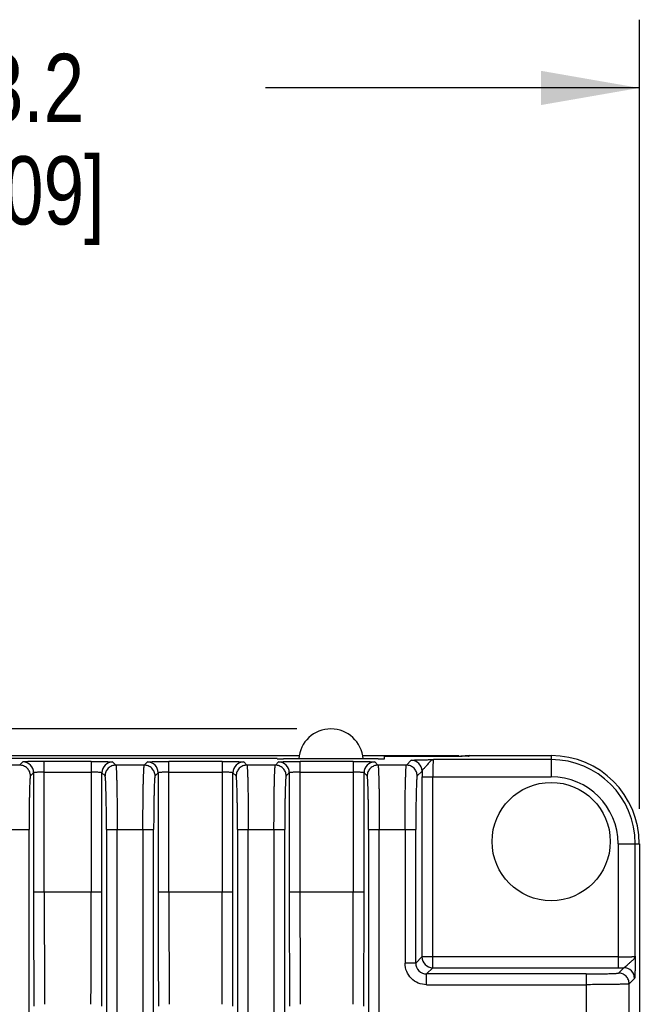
# Model space of a CAD drawing. Header units: inches. Extents: x 0 to 34, y 0 to 22.
# Tile 13 of 43: x 6.6 to 7.7, y 9.3 to 11.1. Entities that reach past the tile are written whole.
import ezdxf

# ---------------------------------------------------------------- set-up
doc = ezdxf.new("R2010")
doc.units = ezdxf.units.IN
doc.header["$LTSCALE"] = 1.87
doc.header["$MEASUREMENT"] = 0
doc.layers.get('0').update_dxf_attribs({"linetype": 'CONTINUOUS'})
doc.layers.add('DIMENSIONS', color=7, linetype='CONTINUOUS')
doc.styles.get("Standard").update_dxf_attribs({"font": 'txt', "width": 0.8})
doc.dimstyles.new('DIMSTYLE_8', dxfattribs={"dimtxt": 0.125, "dimasz": 0.18, "dimexe": 0.18, "dimexo": 0.0625, "dimgap": 0.09, "dimtad": 0, "dimtih": 1, "dimtoh": 1, "dimdec": 1, "dimdsep": 46, "dimtxsty": 'STANDARD', "dimblk": '_FILLED', "dimblk1": '_FILLED', "dimblk2": '_FILLED', "dimcen": 0.09, "dimadec": 0, "dimazin": 0, "dimtp": 0.1, "dimtm": 0.1, "dimtfac": 1, "dimtdec": 1, "dimtofl": 0, "dimtmove": 0, "dimatfit": 3, "dimldrblk": '_FILLED', "dimfxl": 1, "dimtolj": 1, "dimarcsym": 0})

# ---------------------------------------------------------------- blocks, each defined once
blk = doc.blocks.new('_FILLED')
at = {"color": 0, "linetype": 'BYBLOCK'}
blk.add_solid([(0, 0), (-1, 0.174), (-1, -0.174)], dxfattribs=at)
blk = doc.blocks.new('*D11')
at = {"layer": 'DIMENSIONS', "color": 2, "linetype": 'CONTINUOUS'}
for p, q in [((5.5942, 9.6344), (5.5942, 11.0818)), ((7.6889, 9.6366), (7.6889, 11.0818)), ((5.5942, 10.9568), (6.279, 10.9568)), ((7.6889, 10.9568), (7.004, 10.9568))]:
    blk.add_line(p, q, dxfattribs=at)
at = {"layer": 'DIMENSIONS', "color": 2, "linetype": 'CONTINUOUS', "xscale": 0.18, "yscale": 0.18, "zscale": 0.18, "rotation": 180}
blk.add_blockref('_FILLED', (5.5942, 10.9568), dxfattribs=at)
at = {"layer": 'DIMENSIONS', "color": 2, "linetype": 'CONTINUOUS', "xscale": 0.18, "yscale": 0.18, "zscale": 0.18}
blk.add_blockref('_FILLED', (7.6889, 10.9568), dxfattribs=at)
at = {"layer": 'DIMENSIONS', "color": 2, "linetype": 'CONTINUOUS', "insert": (6.5415, 11.0193), "char_height": 0.125, "width": 0.6, "attachment_point": 2, "line_spacing_factor": 0.9}
blk.add_mtext('53.2\\P[2.09]', dxfattribs=at)
blk = doc.blocks.new('*D13')
at = {"layer": 'DIMENSIONS', "color": 2, "linetype": 'CONTINUOUS'}
for p, q in [((7.0612, 9.783), (3.8865, 9.783)), ((4.0115, 9.783), (4.0115, 8.4977)), ((4.0115, 6.431), (4.0115, 7.8415)), ((5.957, 6.431), (3.8865, 6.431))]:
    blk.add_line(p, q, dxfattribs=at)
at = {"layer": 'DIMENSIONS', "color": 2, "linetype": 'CONTINUOUS', "xscale": 0.18, "yscale": 0.18, "zscale": 0.18}
for p, rotation in [((4.0115, 9.783), 90), ((4.0115, 6.431), 270)]:
    blk.add_blockref('_FILLED', p, dxfattribs=dict(at, rotation=rotation))
at = {"layer": 'DIMENSIONS', "color": 2, "linetype": 'CONTINUOUS', "insert": (4.0115, 8.4352), "char_height": 0.125, "width": 0.6, "attachment_point": 2, "line_spacing_factor": 0.9}
blk.add_mtext('85.7\\P[3.37]\\PMAX', dxfattribs=at)

msp = doc.modelspace()

# ---------------------------------------------------------------- linework, layer by layer
at = {"color": 7, "linetype": 'CONTINUOUS'}
for p, q in [((7.0655, 9.7338), (5.925, 9.7338)), ((7.0134, 9.7291), (6.0379, 9.7291)), ((6.5534, 9.7167), (6.5592, 9.7225)), ((6.5985, 9.4839), (6.5985, 9.7235)), ((6.6845, 9.7235), (6.5985, 9.7235)), ((6.6845, 9.7235), (6.6845, 9.4839)), ((6.7238, 9.7225), (6.7296, 9.7167)), ((6.7818, 9.7167), (6.7875, 9.7225)), ((6.8269, 9.4839), (6.8269, 9.7235)), ((6.9247, 9.7235), (6.8269, 9.7235)), ((6.9247, 9.7235), (6.9247, 9.4839)), ((6.964, 9.7225), (6.9698, 9.7167)), ((7.0219, 9.7167), (7.0277, 9.7225)), ((7.0252, 9.7284), (7.0252, 9.7288)), ((7.2103, 9.7281), (7.037, 9.7281)), ((7.0671, 9.4839), (7.0671, 9.7235)), ((7.1648, 9.7235), (7.0671, 9.7235)), ((7.1648, 9.7235), (7.1648, 9.4839)), ((7.3581, 9.7338), (7.1819, 9.7338)), ((7.2042, 9.7225), (7.2099, 9.7167)), ((7.2221, 9.7284), (7.2221, 9.7331)), ((7.2221, 9.7331), (7.3644, 9.7331)), ((7.2621, 9.7167), (7.271, 9.7256)), ((7.5273, 9.7269), (7.3116, 9.7269)), ((7.3581, 9.7331), (7.3581, 9.7338)), ((7.3759, 9.7333), (7.362, 9.7331)), ((7.3672, 9.7331), (7.3644, 9.7331)), ((7.3696, 9.7331), (7.3672, 9.7331)), ((7.3716, 9.7332), (7.3696, 9.7331)), ((7.3699, 9.7343), (7.3699, 9.7331)), ((7.3699, 9.7343), (7.5273, 9.7343)), ((7.3727, 9.7332), (7.3716, 9.7332)), ((7.3737, 9.7332), (7.3727, 9.7332)), ((7.3745, 9.7333), (7.3737, 9.7332)), ((7.3751, 9.7333), (7.3745, 9.7333)), ((7.3756, 9.7333), (7.3751, 9.7333)), ((7.3777, 9.7335), (7.3766, 9.7333)), ((7.3777, 9.7335), (7.3777, 9.7343)), ((7.5273, 9.7343), (7.5273, 9.6954)), ((6.5534, 9.7167), (6.5013, 9.7167)), ((6.5789, 9.7028), (6.5731, 9.697)), ((6.5789, 9.7028), (6.5789, 9.4839)), ((6.5985, 9.7038), (6.6845, 9.7038)), ((6.7042, 9.4839), (6.7042, 9.7028)), ((6.7099, 9.697), (6.7042, 9.7028)), ((6.7818, 9.7167), (6.7296, 9.7167)), ((6.8072, 9.7028), (6.8015, 9.697)), ((6.8072, 9.7028), (6.8072, 9.4839)), ((6.8269, 9.7038), (6.9247, 9.7038)), ((6.9443, 9.4839), (6.9443, 9.7028)), ((6.9501, 9.697), (6.9443, 9.7028)), ((7.0219, 9.7167), (6.9698, 9.7167)), ((7.0474, 9.7028), (7.0416, 9.697)), ((7.0474, 9.7028), (7.0474, 9.4839)), ((7.0671, 9.7038), (7.1648, 9.7038)), ((7.1845, 9.4839), (7.1845, 9.7028)), ((7.1903, 9.697), (7.1845, 9.7028)), ((7.2621, 9.7167), (7.2099, 9.7167)), ((7.2907, 9.7059), (7.2818, 9.697)), ((7.2906, 9.6954), (7.2906, 9.3655)), ((7.2906, 9.6954), (7.5273, 9.6954)), ((7.3103, 9.3458), (7.3103, 9.6954)), ((6.4841, 9.5986), (6.5706, 9.5986)), ((6.5706, 7.7894), (6.5706, 9.5986)), ((6.7124, 9.5986), (6.7124, 7.7894)), ((6.7124, 9.5986), (6.7989, 9.5986)), ((6.7321, 7.7697), (6.7321, 9.5986)), ((6.7793, 9.5986), (6.7793, 7.7697)), ((6.7989, 7.7894), (6.7989, 9.5986)), ((6.9526, 9.5986), (6.9526, 7.6415)), ((6.9526, 9.5986), (7.0391, 9.5986)), ((6.9723, 7.6415), (6.9723, 9.5986)), ((7.0194, 9.5986), (7.0194, 7.6691)), ((7.0391, 7.6691), (7.0391, 9.5986)), ((7.1928, 9.5986), (7.1928, 6.5667)), ((7.1928, 9.5986), (7.2793, 9.5986)), ((7.2124, 6.5667), (7.2124, 9.5986)), ((7.2596, 9.5986), (7.2596, 9.3541)), ((7.2793, 9.3541), (7.2793, 9.5986)), ((7.6499, 9.5728), (7.6499, 9.3458)), ((7.6499, 9.5728), (7.6889, 9.5728)), ((7.6814, 9.3668), (7.6814, 9.5728)), ((7.6889, 9.5728), (7.6889, 8.8201)), ((6.7042, 9.4839), (6.5789, 9.4839)), ((6.9443, 9.4839), (6.8072, 9.4839)), ((7.1845, 9.4839), (7.0474, 9.4839)), ((7.2793, 9.3541), (7.2906, 9.3655)), ((7.6499, 9.3655), (7.2906, 9.3655)), ((7.2793, 9.3541), (7.2596, 9.3541)), ((7.3103, 9.3458), (7.2989, 9.3344)), ((7.3103, 9.3458), (7.6499, 9.3458)), ((7.6506, 9.3359), (7.6605, 9.3458)), ((7.2989, 9.3147), (7.2989, 9.3344)), ((7.5915, 9.3344), (7.2989, 9.3344)), ((7.5915, 9.3344), (7.5915, 9.2322)), ((7.6801, 9.3261), (7.6702, 9.3163)), ((7.2989, 9.3147), (7.5915, 9.3147)), ((7.6702, 9.2504), (7.6702, 9.3163))]:
    msp.add_line(p, q, dxfattribs=at)
msp.add_lwpolyline([(7.3765, 9.7334), (7.3765, 9.7334), (7.3764, 9.7334), (7.3763, 9.7333), (7.3763, 9.7333), (7.3761, 9.7333), (7.376, 9.7333), (7.3758, 9.7333), (7.3756, 9.7333)], dxfattribs=at)
msp.add_circle((7.5273, 9.5768), 0.1083, dxfattribs=at)
for centre, radius, start, end in [((7.1237, 9.724), 0.0591, 4.0328, 175.9672), ((6.5592, 9.7028), 0.0197, 0.0471, 89.9529), ((6.7239, 9.7028), 0.0197, 90.0471, 179.9529), ((6.7875, 9.7028), 0.0197, 0.0471, 89.9529), ((6.964, 9.7028), 0.0197, 90.0471, 179.9529), ((7.0277, 9.7028), 0.0197, 0.0471, 89.9529), ((7.2042, 9.7028), 0.0197, 90.0471, 179.9529), ((7.271, 9.7059), 0.0197, 0.0471, 89.9529), ((7.3738, 9.7772), 0.044, 272.7888, 273.6463), ((7.3777, 9.7257), 0.00784, 99.4446, 100.887), ((7.3777, 9.7256), 0.00788, 90.0043, 99.4402), ((7.5273, 9.5728), 0.1615, 0, 90), ((7.5273, 9.5728), 0.1541, 0, 90), ((9.2224, 9.6954), 1.9317, 179.6878, 180.0002), ((7.5273, 9.5728), 0.1226, 0, 90), ((51.6534, 9.4829), 45.0745, 179.99874, 180.26379), ((50.4785, 9.4835), 43.88, 179.99955, 180.26735), ((-36.8607, 9.4827), 43.5452, 359.73162, 0.00148), ((-38.7161, 9.4837), 45.4203, 359.73722, 0.00025), ((51.8817, 9.4829), 45.0745, 179.99874, 180.26379), ((50.7069, 9.4835), 43.88, 179.99955, 180.26735), ((-36.6205, 9.4827), 43.5452, 359.73162, 0.00148), ((-38.476, 9.4837), 45.4203, 359.73722, 0.00025), ((52.1219, 9.4829), 45.0745, 179.99874, 180.26379), ((50.947, 9.4835), 43.88, 179.99955, 180.26735), ((-36.3804, 9.4827), 43.5452, 359.73162, 0.00148), ((-38.2358, 9.4837), 45.4203, 359.73722, 0.00025), ((7.3103, 9.3655), 0.0197, 180.047, 269.953), ((7.2989, 9.3541), 0.0197, 179.9373, 270.0627), ((7.65, 11.2699), 1.9241, 269.9992, 270.3128), ((7.6604, 9.3261), 0.0197, 0.0471, 89.9529)]:
    msp.add_arc(centre, radius, start, end, dxfattribs=at)
for centre, major_axis, ratio, start_param, end_param in [((7.0134, 9.7288), (0.0118, 0), 0.026186, 0, 1.570796), ((7.037, 9.7284), (0.0118, 0), 0.026186, -3.141593, -1.570796), ((7.2103, 9.7284), (0.0118, 0), 0.026186, -1.570796, 0), ((7.3777, 9.7264), (0, -0.00788), 0.999657, -3.141593, -2.610256)]:
    msp.add_ellipse(centre, major_axis=major_axis, ratio=ratio, start_param=start_param, end_param=end_param, dxfattribs=at)
for points, knots in [([(6.5985, 9.7235), (6.596, 9.7235), (6.5911, 9.7235), (6.5839, 9.7234), (6.5782, 9.7233), (6.574, 9.7233), (6.5712, 9.7232), (6.5686, 9.7231), (6.5663, 9.723), (6.5643, 9.723), (6.5626, 9.7229), (6.5614, 9.7228), (6.5606, 9.7227), (6.5601, 9.7227), (6.5598, 9.7226), (6.5595, 9.7226), (6.5593, 9.7225), (6.5592, 9.7225), (6.5592, 9.7225)], [0, 0, 0, 0, 0.19177, 0.376325, 0.547024, 0.625171, 0.697469, 0.7632, 0.821779, 0.872731, 0.915661, 0.950197, 0.964202, 0.975969, 0.985454, 0.992619, 0.997452, 1, 1, 1, 1]), ([(6.6845, 9.7235), (6.687, 9.7235), (6.692, 9.7235), (6.6991, 9.7234), (6.7048, 9.7233), (6.709, 9.7233), (6.7119, 9.7232), (6.7145, 9.7231), (6.7168, 9.723), (6.7188, 9.723), (6.7205, 9.7229), (6.7217, 9.7228), (6.7224, 9.7227), (6.7229, 9.7227), (6.7233, 9.7226), (6.7236, 9.7226), (6.7237, 9.7225), (6.7238, 9.7225), (6.7238, 9.7225)], [0, 0, 0, 0, 0.191771, 0.376323, 0.547015, 0.625161, 0.697459, 0.76319, 0.821771, 0.872728, 0.915666, 0.950208, 0.964215, 0.975983, 0.985466, 0.992629, 0.997457, 1, 1, 1, 1]), ([(6.7875, 9.7225), (6.7876, 9.7225), (6.7877, 9.7225), (6.7878, 9.7226), (6.7881, 9.7226), (6.7885, 9.7227), (6.7889, 9.7227), (6.7897, 9.7228), (6.7909, 9.7229), (6.7926, 9.723), (6.7946, 9.723), (6.7969, 9.7231), (6.7995, 9.7232), (6.8023, 9.7233), (6.8066, 9.7233), (6.8123, 9.7234), (6.8194, 9.7235), (6.8244, 9.7235), (6.8269, 9.7235)], [0, 0, 0, 0, 0.002543, 0.007371, 0.014534, 0.024017, 0.035785, 0.049792, 0.084334, 0.127272, 0.178229, 0.23681, 0.302541, 0.374839, 0.452985, 0.623677, 0.808229, 1, 1, 1, 1]), ([(6.9247, 9.7235), (6.9272, 9.7235), (6.9321, 9.7235), (6.9393, 9.7234), (6.945, 9.7233), (6.9492, 9.7233), (6.952, 9.7232), (6.9546, 9.7231), (6.9569, 9.723), (6.9589, 9.723), (6.9606, 9.7229), (6.9618, 9.7228), (6.9626, 9.7227), (6.9631, 9.7227), (6.9634, 9.7226), (6.9637, 9.7226), (6.9639, 9.7225), (6.964, 9.7225), (6.964, 9.7225)], [0, 0, 0, 0, 0.191771, 0.376323, 0.547015, 0.625161, 0.697459, 0.76319, 0.821771, 0.872728, 0.915666, 0.950208, 0.964215, 0.975983, 0.985466, 0.992629, 0.997457, 1, 1, 1, 1]), ([(7.0277, 9.7225), (7.0277, 9.7225), (7.0278, 9.7225), (7.028, 9.7226), (7.0283, 9.7226), (7.0286, 9.7227), (7.0291, 9.7227), (7.0299, 9.7228), (7.0311, 9.7229), (7.0328, 9.723), (7.0348, 9.723), (7.0371, 9.7231), (7.0397, 9.7232), (7.0425, 9.7233), (7.0467, 9.7233), (7.0524, 9.7234), (7.0596, 9.7235), (7.0645, 9.7235), (7.0671, 9.7235)], [0, 0, 0, 0, 0.002543, 0.007371, 0.014534, 0.024017, 0.035785, 0.049792, 0.084334, 0.127272, 0.178229, 0.23681, 0.302541, 0.374839, 0.452985, 0.623677, 0.808229, 1, 1, 1, 1]), ([(7.1648, 9.7235), (7.1673, 9.7235), (7.1723, 9.7235), (7.1795, 9.7234), (7.1851, 9.7233), (7.1894, 9.7233), (7.1922, 9.7232), (7.1948, 9.7231), (7.1971, 9.723), (7.1991, 9.723), (7.2008, 9.7229), (7.202, 9.7228), (7.2028, 9.7227), (7.2032, 9.7227), (7.2036, 9.7226), (7.2039, 9.7226), (7.204, 9.7225), (7.2041, 9.7225), (7.2042, 9.7225)], [0, 0, 0, 0, 0.191771, 0.376323, 0.547015, 0.625161, 0.697459, 0.76319, 0.821771, 0.872728, 0.915666, 0.950208, 0.964215, 0.975983, 0.985466, 0.992629, 0.997457, 1, 1, 1, 1]), ([(7.271, 9.7256), (7.271, 9.7256), (7.2711, 9.7257), (7.2713, 9.7257), (7.2716, 9.7258), (7.2721, 9.7258), (7.2726, 9.7259), (7.2735, 9.726), (7.2748, 9.726), (7.2766, 9.7261), (7.2788, 9.7262), (7.2813, 9.7263), (7.284, 9.7264), (7.287, 9.7265), (7.2913, 9.7266), (7.2971, 9.7267), (7.3043, 9.7268), (7.3091, 9.7268), (7.3116, 9.7269)], [0, 0, 0, 0, 0.002972, 0.00837, 0.016247, 0.026584, 0.039338, 0.054459, 0.091597, 0.137525, 0.191479, 0.252679, 0.320379, 0.393811, 0.472088, 0.639846, 0.817492, 1, 1, 1, 1]), ([(7.3116, 9.7269), (7.3107, 9.7268), (7.3088, 9.7261), (7.3068, 9.7245), (7.3051, 9.7228), (7.3031, 9.7207), (7.3007, 9.7178), (7.2981, 9.7148), (7.296, 9.7125), (7.2945, 9.7108), (7.293, 9.7094), (7.2919, 9.7081), (7.2911, 9.7071), (7.2908, 9.7064), (7.2907, 9.7061), (7.2907, 9.7059)], [0, 0, 0, 0, 0.087596, 0.195171, 0.257977, 0.32664, 0.478041, 0.639267, 0.718687, 0.79404, 0.862444, 0.921014, 0.967121, 0.985154, 1, 1, 1, 1]), ([(7.3116, 9.7269), (7.3116, 9.7269), (7.3115, 9.7268), (7.3115, 9.7266), (7.3114, 9.7264), (7.3113, 9.726), (7.3112, 9.7252), (7.3111, 9.7242), (7.311, 9.7228), (7.3109, 9.7212), (7.3108, 9.7194), (7.3106, 9.7165), (7.3105, 9.7124), (7.3104, 9.7071), (7.3103, 9.7014), (7.3103, 9.6974), (7.3103, 9.6954)], [0, 0, 0, 0, 0.003167, 0.008321, 0.015647, 0.025189, 0.050922, 0.085389, 0.128309, 0.179304, 0.237912, 0.303597, 0.453718, 0.624125, 0.808503, 1, 1, 1, 1]), ([(6.5731, 9.697), (6.5731, 9.6995), (6.5724, 9.7033), (6.57, 9.7079), (6.5674, 9.7111), (6.5643, 9.7136), (6.5597, 9.716), (6.5559, 9.7167), (6.5534, 9.7167)], [0, 0, 0, 0, 0.239462, 0.368441, 0.5, 0.631559, 0.760538, 1, 1, 1, 1]), ([(6.5985, 9.7038), (6.5973, 9.7038), (6.5948, 9.7038), (6.5912, 9.7037), (6.5879, 9.7037), (6.5854, 9.7035), (6.5836, 9.7034), (6.5824, 9.7034), (6.5814, 9.7033), (6.5806, 9.7032), (6.5799, 9.7031), (6.5794, 9.703), (6.5791, 9.7029), (6.5789, 9.7029), (6.5789, 9.7028), (6.5789, 9.7028)], [0, 0, 0, 0, 0.191288, 0.375459, 0.545676, 0.695637, 0.761259, 0.819822, 0.870794, 0.913725, 0.948249, 0.974104, 0.991191, 0.996538, 1, 1, 1, 1]), ([(6.7042, 9.7028), (6.7042, 9.7028), (6.7041, 9.7029), (6.704, 9.7029), (6.7037, 9.703), (6.7032, 9.7031), (6.7025, 9.7032), (6.7016, 9.7033), (6.7006, 9.7034), (6.6995, 9.7034), (6.6977, 9.7035), (6.6951, 9.7037), (6.6918, 9.7037), (6.6882, 9.7038), (6.6858, 9.7038), (6.6845, 9.7038)], [0, 0, 0, 0, 0.003462, 0.008809, 0.025896, 0.051751, 0.086275, 0.129206, 0.180178, 0.238741, 0.304363, 0.454324, 0.624541, 0.808712, 1, 1, 1, 1]), ([(6.7296, 9.7167), (6.7272, 9.7167), (6.7233, 9.716), (6.7188, 9.7136), (6.7156, 9.7111), (6.7131, 9.7079), (6.7107, 9.7033), (6.7099, 9.6995), (6.7099, 9.697)], [0, 0, 0, 0, 0.239462, 0.368441, 0.5, 0.63156, 0.760538, 1, 1, 1, 1]), ([(6.7296, 9.7167), (6.7296, 9.7167), (6.7297, 9.7166), (6.7298, 9.7163), (6.7299, 9.7158), (6.73, 9.7149), (6.7301, 9.7138), (6.7302, 9.7125), (6.7304, 9.7108), (6.7305, 9.7089), (6.7306, 9.7059), (6.7308, 9.7015), (6.731, 9.6955), (6.7312, 9.6886), (6.7314, 9.6808), (6.7316, 9.6723), (6.7317, 9.6631), (6.7318, 9.6533), (6.732, 9.6393), (6.7321, 9.621), (6.7321, 9.6062), (6.7321, 9.5986)], [0, 0, 0, 0, 0.001065, 0.002665, 0.007549, 0.014704, 0.024122, 0.035787, 0.049678, 0.065772, 0.084047, 0.126989, 0.178047, 0.236711, 0.302466, 0.37476, 0.452873, 0.536048, 0.623527, 0.808195, 1, 1, 1, 1]), ([(6.7793, 9.5986), (6.7793, 9.6062), (6.7793, 9.621), (6.7794, 9.6393), (6.7796, 9.6533), (6.7797, 9.6631), (6.7798, 9.6723), (6.78, 9.6808), (6.7802, 9.6886), (6.7804, 9.6955), (6.7806, 9.7015), (6.7808, 9.7059), (6.7809, 9.7089), (6.781, 9.7108), (6.7812, 9.7125), (6.7813, 9.7138), (6.7814, 9.7149), (6.7815, 9.7158), (6.7816, 9.7163), (6.7817, 9.7166), (6.7817, 9.7167), (6.7818, 9.7167)], [0, 0, 0, 0, 0.191805, 0.376473, 0.463952, 0.547127, 0.625241, 0.697534, 0.763289, 0.821953, 0.873011, 0.915953, 0.934228, 0.950322, 0.964213, 0.975878, 0.985296, 0.992451, 0.997335, 0.998935, 1, 1, 1, 1]), ([(6.8015, 9.697), (6.8015, 9.6995), (6.8007, 9.7033), (6.7983, 9.7079), (6.7958, 9.7111), (6.7926, 9.7136), (6.7881, 9.716), (6.7842, 9.7167), (6.7818, 9.7167)], [0, 0, 0, 0, 0.239462, 0.368441, 0.5, 0.631559, 0.760538, 1, 1, 1, 1]), ([(6.8269, 9.7038), (6.8256, 9.7038), (6.8232, 9.7038), (6.8196, 9.7037), (6.8162, 9.7037), (6.8137, 9.7035), (6.8119, 9.7034), (6.8108, 9.7034), (6.8098, 9.7033), (6.8089, 9.7032), (6.8082, 9.7031), (6.8077, 9.703), (6.8074, 9.7029), (6.8073, 9.7029), (6.8072, 9.7028), (6.8072, 9.7028)], [0, 0, 0, 0, 0.191288, 0.375459, 0.545676, 0.695637, 0.761259, 0.819822, 0.870794, 0.913725, 0.948249, 0.974104, 0.991191, 0.996538, 1, 1, 1, 1]), ([(6.9443, 9.7028), (6.9443, 9.7028), (6.9443, 9.7029), (6.9441, 9.7029), (6.9438, 9.703), (6.9433, 9.7031), (6.9426, 9.7032), (6.9418, 9.7033), (6.9408, 9.7034), (6.9396, 9.7034), (6.9378, 9.7035), (6.9353, 9.7037), (6.932, 9.7037), (6.9284, 9.7038), (6.9259, 9.7038), (6.9247, 9.7038)], [0, 0, 0, 0, 0.003461, 0.008808, 0.025894, 0.051749, 0.086273, 0.129204, 0.180177, 0.238739, 0.304362, 0.454323, 0.62454, 0.808712, 1, 1, 1, 1]), ([(6.9698, 9.7167), (6.9673, 9.7167), (6.9635, 9.716), (6.9589, 9.7136), (6.9558, 9.7111), (6.9532, 9.7079), (6.9508, 9.7033), (6.9501, 9.6995), (6.9501, 9.697)], [0, 0, 0, 0, 0.239462, 0.368441, 0.5, 0.631559, 0.760538, 1, 1, 1, 1]), ([(6.9698, 9.7167), (6.9698, 9.7167), (6.9698, 9.7166), (6.9699, 9.7163), (6.97, 9.7158), (6.9702, 9.7149), (6.9703, 9.7138), (6.9704, 9.7125), (6.9705, 9.7108), (6.9706, 9.7089), (6.9708, 9.7059), (6.971, 9.7015), (6.9712, 9.6955), (6.9714, 9.6886), (6.9716, 9.6808), (6.9717, 9.6723), (6.9719, 9.6631), (6.972, 9.6533), (6.9721, 9.6393), (6.9723, 9.621), (6.9723, 9.6062), (6.9723, 9.5986)], [0, 0, 0, 0, 0.001065, 0.002665, 0.007549, 0.014704, 0.024122, 0.035787, 0.049678, 0.065772, 0.084047, 0.126989, 0.178047, 0.236711, 0.302466, 0.37476, 0.452873, 0.536048, 0.623527, 0.808195, 1, 1, 1, 1]), ([(7.0194, 9.5986), (7.0194, 9.6062), (7.0195, 9.621), (7.0196, 9.6393), (7.0197, 9.6533), (7.0198, 9.6631), (7.02, 9.6723), (7.0201, 9.6808), (7.0203, 9.6886), (7.0205, 9.6955), (7.0207, 9.7015), (7.0209, 9.7059), (7.0211, 9.7089), (7.0212, 9.7108), (7.0213, 9.7125), (7.0214, 9.7138), (7.0215, 9.7149), (7.0217, 9.7158), (7.0218, 9.7163), (7.0219, 9.7166), (7.0219, 9.7167), (7.0219, 9.7167)], [0, 0, 0, 0, 0.191805, 0.376473, 0.463952, 0.547127, 0.625241, 0.697534, 0.763289, 0.821953, 0.873011, 0.915953, 0.934228, 0.950322, 0.964213, 0.975878, 0.985296, 0.992451, 0.997335, 0.998935, 1, 1, 1, 1]), ([(7.0416, 9.697), (7.0416, 9.6995), (7.0409, 9.7033), (7.0385, 9.7079), (7.0359, 9.7111), (7.0328, 9.7136), (7.0282, 9.716), (7.0244, 9.7167), (7.0219, 9.7167)], [0, 0, 0, 0, 0.239462, 0.368441, 0.5, 0.631559, 0.760538, 1, 1, 1, 1]), ([(7.0671, 9.7038), (7.0658, 9.7038), (7.0633, 9.7038), (7.0597, 9.7037), (7.0564, 9.7037), (7.0539, 9.7035), (7.0521, 9.7034), (7.0509, 9.7034), (7.0499, 9.7033), (7.0491, 9.7032), (7.0484, 9.7031), (7.0479, 9.703), (7.0476, 9.7029), (7.0474, 9.7029), (7.0474, 9.7028), (7.0474, 9.7028)], [0, 0, 0, 0, 0.191288, 0.375459, 0.545676, 0.695637, 0.761259, 0.819822, 0.870794, 0.913725, 0.948249, 0.974104, 0.991191, 0.996538, 1, 1, 1, 1]), ([(7.1845, 9.7028), (7.1845, 9.7028), (7.1844, 9.7029), (7.1843, 9.7029), (7.184, 9.703), (7.1835, 9.7031), (7.1828, 9.7032), (7.1819, 9.7033), (7.1809, 9.7034), (7.1798, 9.7034), (7.178, 9.7035), (7.1755, 9.7037), (7.1721, 9.7037), (7.1685, 9.7038), (7.1661, 9.7038), (7.1648, 9.7038)], [0, 0, 0, 0, 0.003461, 0.008808, 0.025894, 0.051749, 0.086273, 0.129204, 0.180177, 0.238739, 0.304362, 0.454323, 0.62454, 0.808712, 1, 1, 1, 1]), ([(7.2099, 9.7167), (7.2075, 9.7167), (7.2036, 9.716), (7.1991, 9.7136), (7.1959, 9.7111), (7.1934, 9.7079), (7.191, 9.7033), (7.1903, 9.6995), (7.1903, 9.697)], [0, 0, 0, 0, 0.239462, 0.368441, 0.5, 0.631559, 0.760538, 1, 1, 1, 1]), ([(7.2099, 9.7167), (7.21, 9.7167), (7.21, 9.7166), (7.2101, 9.7163), (7.2102, 9.7158), (7.2103, 9.7149), (7.2104, 9.7138), (7.2106, 9.7125), (7.2107, 9.7108), (7.2108, 9.7089), (7.2109, 9.7059), (7.2111, 9.7015), (7.2113, 9.6955), (7.2115, 9.6886), (7.2117, 9.6808), (7.2119, 9.6723), (7.212, 9.6631), (7.2122, 9.6533), (7.2123, 9.6393), (7.2124, 9.621), (7.2124, 9.6062), (7.2124, 9.5986)], [0, 0, 0, 0, 0.001065, 0.002665, 0.007549, 0.014704, 0.024122, 0.035787, 0.049678, 0.065772, 0.084047, 0.126989, 0.178047, 0.236711, 0.302466, 0.37476, 0.452873, 0.536048, 0.623527, 0.808195, 1, 1, 1, 1]), ([(7.2596, 9.5986), (7.2596, 9.6062), (7.2596, 9.621), (7.2597, 9.6393), (7.2599, 9.6533), (7.26, 9.6631), (7.2601, 9.6723), (7.2603, 9.6808), (7.2605, 9.6886), (7.2607, 9.6955), (7.2609, 9.7015), (7.2611, 9.7059), (7.2612, 9.7089), (7.2613, 9.7108), (7.2615, 9.7125), (7.2616, 9.7138), (7.2617, 9.7149), (7.2618, 9.7158), (7.2619, 9.7163), (7.262, 9.7166), (7.2621, 9.7167), (7.2621, 9.7167)], [0, 0, 0, 0, 0.191805, 0.376473, 0.463952, 0.547127, 0.62524, 0.697534, 0.763289, 0.821953, 0.873011, 0.915953, 0.934228, 0.950322, 0.964213, 0.975878, 0.985296, 0.992451, 0.997335, 0.998935, 1, 1, 1, 1]), ([(7.2818, 9.697), (7.2818, 9.6995), (7.281, 9.7033), (7.2786, 9.7079), (7.2761, 9.7111), (7.2729, 9.7136), (7.2684, 9.716), (7.2645, 9.7167), (7.2621, 9.7167)], [0, 0, 0, 0, 0.239462, 0.36844, 0.5, 0.631559, 0.760538, 1, 1, 1, 1]), ([(6.5731, 9.697), (6.5731, 9.697), (6.573, 9.6969), (6.5729, 9.6967), (6.5728, 9.6963), (6.5727, 9.6956), (6.5726, 9.6946), (6.5725, 9.6935), (6.5724, 9.6921), (6.5722, 9.6906), (6.5721, 9.688), (6.5719, 9.6843), (6.5717, 9.6793), (6.5715, 9.6736), (6.5713, 9.6671), (6.5712, 9.66), (6.571, 9.6524), (6.5709, 9.6442), (6.5707, 9.6325), (6.5706, 9.6173), (6.5706, 9.6049), (6.5706, 9.5986)], [0, 0, 0, 0, 0.00112, 0.002758, 0.007689, 0.014874, 0.024314, 0.035995, 0.049898, 0.066, 0.08428, 0.127226, 0.178282, 0.236936, 0.302678, 0.374954, 0.453046, 0.536197, 0.623648, 0.808257, 1, 1, 1, 1]), ([(6.7124, 9.5986), (6.7124, 9.6049), (6.7124, 9.6173), (6.7123, 9.6325), (6.7122, 9.6442), (6.712, 9.6524), (6.7119, 9.66), (6.7117, 9.6671), (6.7115, 9.6736), (6.7114, 9.6793), (6.7111, 9.6843), (6.711, 9.688), (6.7108, 9.6906), (6.7107, 9.6921), (6.7106, 9.6935), (6.7104, 9.6946), (6.7103, 9.6956), (6.7102, 9.6963), (6.7101, 9.6967), (6.71, 9.6969), (6.71, 9.697), (6.7099, 9.697)], [0, 0, 0, 0, 0.191743, 0.376352, 0.463803, 0.546954, 0.625046, 0.697322, 0.763064, 0.821718, 0.872774, 0.91572, 0.934, 0.950102, 0.964005, 0.975686, 0.985126, 0.992311, 0.997242, 0.99888, 1, 1, 1, 1]), ([(6.8015, 9.697), (6.8014, 9.697), (6.8014, 9.6969), (6.8013, 9.6967), (6.8012, 9.6963), (6.8011, 9.6956), (6.8009, 9.6946), (6.8008, 9.6935), (6.8007, 9.6921), (6.8006, 9.6906), (6.8004, 9.688), (6.8002, 9.6843), (6.8, 9.6793), (6.7998, 9.6736), (6.7997, 9.6671), (6.7995, 9.66), (6.7994, 9.6524), (6.7992, 9.6442), (6.7991, 9.6325), (6.799, 9.6173), (6.7989, 9.6049), (6.7989, 9.5986)], [0, 0, 0, 0, 0.00112, 0.002758, 0.007689, 0.014874, 0.024314, 0.035995, 0.049898, 0.066, 0.08428, 0.127226, 0.178282, 0.236936, 0.302678, 0.374954, 0.453046, 0.536197, 0.623648, 0.808257, 1, 1, 1, 1]), ([(6.9526, 9.5986), (6.9526, 9.6049), (6.9526, 9.6173), (6.9525, 9.6325), (6.9523, 9.6442), (6.9522, 9.6524), (6.952, 9.66), (6.9519, 9.6671), (6.9517, 9.6736), (6.9515, 9.6793), (6.9513, 9.6843), (6.9511, 9.688), (6.951, 9.6906), (6.9508, 9.6921), (6.9507, 9.6935), (6.9506, 9.6946), (6.9505, 9.6956), (6.9504, 9.6963), (6.9503, 9.6967), (6.9502, 9.6969), (6.9501, 9.697), (6.9501, 9.697)], [0, 0, 0, 0, 0.191755, 0.376404, 0.463871, 0.54702, 0.625106, 0.697379, 0.763116, 0.821757, 0.872801, 0.915741, 0.93402, 0.950119, 0.964018, 0.975694, 0.98513, 0.992311, 0.997241, 0.99888, 1, 1, 1, 1]), ([(7.0416, 9.697), (7.0416, 9.697), (7.0415, 9.6969), (7.0414, 9.6967), (7.0413, 9.6963), (7.0412, 9.6956), (7.0411, 9.6946), (7.041, 9.6935), (7.0409, 9.6921), (7.0408, 9.6906), (7.0406, 9.688), (7.0404, 9.6843), (7.0402, 9.6793), (7.04, 9.6736), (7.0398, 9.6671), (7.0397, 9.66), (7.0395, 9.6524), (7.0394, 9.6442), (7.0392, 9.6325), (7.0391, 9.6173), (7.0391, 9.6049), (7.0391, 9.5986)], [0, 0, 0, 0, 0.00112, 0.002758, 0.007689, 0.014874, 0.024314, 0.035995, 0.049898, 0.066, 0.08428, 0.127226, 0.178282, 0.236936, 0.302678, 0.374954, 0.453046, 0.536197, 0.623648, 0.808257, 1, 1, 1, 1]), ([(7.1928, 9.5986), (7.1928, 9.6049), (7.1927, 9.6173), (7.1926, 9.6325), (7.1925, 9.6442), (7.1923, 9.6524), (7.1922, 9.66), (7.192, 9.6671), (7.1919, 9.6736), (7.1917, 9.6793), (7.1915, 9.6843), (7.1913, 9.688), (7.1911, 9.6906), (7.191, 9.6921), (7.1909, 9.6935), (7.1908, 9.6946), (7.1906, 9.6956), (7.1905, 9.6963), (7.1904, 9.6967), (7.1903, 9.6969), (7.1903, 9.697), (7.1903, 9.697)], [0, 0, 0, 0, 0.191755, 0.376404, 0.463871, 0.54702, 0.625106, 0.697379, 0.763116, 0.821757, 0.872801, 0.915741, 0.93402, 0.950119, 0.964018, 0.975694, 0.98513, 0.992311, 0.997241, 0.99888, 1, 1, 1, 1]), ([(7.2818, 9.697), (7.2817, 9.697), (7.2817, 9.6969), (7.2816, 9.6967), (7.2815, 9.6963), (7.2814, 9.6956), (7.2813, 9.6946), (7.2811, 9.6935), (7.281, 9.6921), (7.2809, 9.6906), (7.2807, 9.688), (7.2806, 9.6843), (7.2804, 9.6793), (7.2802, 9.6736), (7.28, 9.6671), (7.2798, 9.66), (7.2797, 9.6524), (7.2795, 9.6442), (7.2794, 9.6325), (7.2793, 9.6173), (7.2793, 9.6049), (7.2793, 9.5986)], [0, 0, 0, 0, 0.00112, 0.002758, 0.007689, 0.014874, 0.024314, 0.035995, 0.049898, 0.066, 0.08428, 0.127226, 0.178282, 0.236936, 0.302678, 0.374954, 0.453046, 0.536197, 0.623648, 0.808257, 1, 1, 1, 1]), ([(7.6499, 9.3655), (7.6519, 9.3655), (7.6559, 9.3655), (7.6616, 9.3656), (7.667, 9.3657), (7.671, 9.3658), (7.6739, 9.3659), (7.6757, 9.366), (7.6773, 9.3662), (7.6787, 9.3663), (7.6798, 9.3664), (7.6805, 9.3665), (7.6809, 9.3666), (7.6812, 9.3666), (7.6813, 9.3667), (7.6814, 9.3667), (7.6814, 9.3668)], [0, 0, 0, 0, 0.191497, 0.375875, 0.546282, 0.696403, 0.762088, 0.820696, 0.871691, 0.914611, 0.949078, 0.974811, 0.984353, 0.991679, 0.996833, 1, 1, 1, 1]), ([(7.6605, 9.3458), (7.6606, 9.3458), (7.6609, 9.3459), (7.6616, 9.3463), (7.6626, 9.3471), (7.6639, 9.3482), (7.6659, 9.3502), (7.6688, 9.3528), (7.6724, 9.3558), (7.6753, 9.3583), (7.6774, 9.3602), (7.6791, 9.3619), (7.6807, 9.364), (7.6813, 9.3659), (7.6814, 9.3668)], [0, 0, 0, 0, 0.014841, 0.032879, 0.078986, 0.137558, 0.205962, 0.360731, 0.521958, 0.673359, 0.742022, 0.804832, 0.912398, 1, 1, 1, 1]), ([(7.6814, 9.3668), (7.6814, 9.3643), (7.6813, 9.3594), (7.6812, 9.3523), (7.6811, 9.3465), (7.681, 9.3422), (7.6809, 9.3392), (7.6808, 9.3365), (7.6808, 9.334), (7.6807, 9.3318), (7.6806, 9.33), (7.6805, 9.3286), (7.6804, 9.3277), (7.6804, 9.3272), (7.6803, 9.3268), (7.6803, 9.3265), (7.6802, 9.3263), (7.6802, 9.3262), (7.6801, 9.3261)], [0, 0, 0, 0, 0.182508, 0.360154, 0.527912, 0.606189, 0.679621, 0.747321, 0.808521, 0.862475, 0.908403, 0.945541, 0.960662, 0.973416, 0.983753, 0.99163, 0.997028, 1, 1, 1, 1]), ([(7.2989, 9.3147), (7.2938, 9.3147), (7.2835, 9.3168), (7.2704, 9.3255), (7.2617, 9.3386), (7.2595, 9.349), (7.2596, 9.3541)], [0, 0, 0, 0, 0.249969, 0.5, 0.750031, 1, 1, 1, 1]), ([(7.5915, 9.3344), (7.5953, 9.3344), (7.6027, 9.3344), (7.6135, 9.3345), (7.622, 9.3346), (7.6284, 9.3348), (7.6326, 9.3349), (7.6365, 9.335), (7.6399, 9.3351), (7.6429, 9.3352), (7.6455, 9.3353), (7.6473, 9.3355), (7.6484, 9.3356), (7.6491, 9.3356), (7.6497, 9.3357), (7.6501, 9.3358), (7.6504, 9.3358), (7.6505, 9.3359), (7.6506, 9.3359)], [0, 0, 0, 0, 0.191745, 0.376357, 0.546962, 0.625055, 0.697332, 0.763074, 0.82173, 0.872786, 0.915733, 0.950115, 0.964018, 0.975699, 0.985139, 0.992324, 0.997256, 1, 1, 1, 1]), ([(7.6702, 9.3163), (7.6702, 9.3187), (7.6693, 9.3239), (7.6656, 9.3294), (7.6614, 9.3328), (7.6569, 9.3352), (7.653, 9.3359), (7.6506, 9.3359)], [0, 0, 0, 0, 0.23978, 0.499346, 0.631124, 0.76022, 1, 1, 1, 1]), ([(7.6702, 9.3163), (7.6702, 9.3162), (7.67, 9.3162), (7.6696, 9.3161), (7.6691, 9.316), (7.6683, 9.316), (7.6674, 9.3159), (7.6663, 9.3158), (7.6651, 9.3157), (7.663, 9.3156), (7.6601, 9.3155), (7.6561, 9.3154), (7.6515, 9.3153), (7.6463, 9.3152), (7.6406, 9.3151), (7.6322, 9.315), (7.6208, 9.3149), (7.6065, 9.3148), (7.5966, 9.3147), (7.5915, 9.3147)], [0, 0, 0, 0, 0.002615, 0.007479, 0.01462, 0.024028, 0.035687, 0.049573, 0.065664, 0.083936, 0.126877, 0.177937, 0.236605, 0.302367, 0.374669, 0.452793, 0.62347, 0.808165, 1, 1, 1, 1])]:
    msp.add_open_spline(points, degree=3, knots=knots, dxfattribs=at)

# ---------------------------------------------------------------- dimensions: what is measured, and where the dimension line sits
at = {"layer": 'DIMENSIONS', "color": 2, "linetype": 'CONTINUOUS'}
dim = msp.add_linear_dim(base=(7.6889, 10.9568), p1=(5.5942, 9.6344), p2=(7.6889, 9.6366), dimstyle='DIMSTYLE_8', dxfattribs=at)
dim.commit()
dim.dimension.update_dxf_attribs({"geometry": '*D11', "text_midpoint": (6.5165, 10.863), "dimtype": 160})
dim = msp.add_linear_dim(base=(4.0115, 6.431), p1=(7.0612, 9.783), p2=(5.957, 6.431), angle=270, text='85.7\\P[3.37]\\PMAX', dimstyle='DIMSTYLE_8', dxfattribs=at)
dim.commit()
dim.dimension.update_dxf_attribs({"geometry": '*D13', "text_midpoint": (3.7115, 8.1696), "dimtype": 160})

doc.saveas('drawing.dxf')
